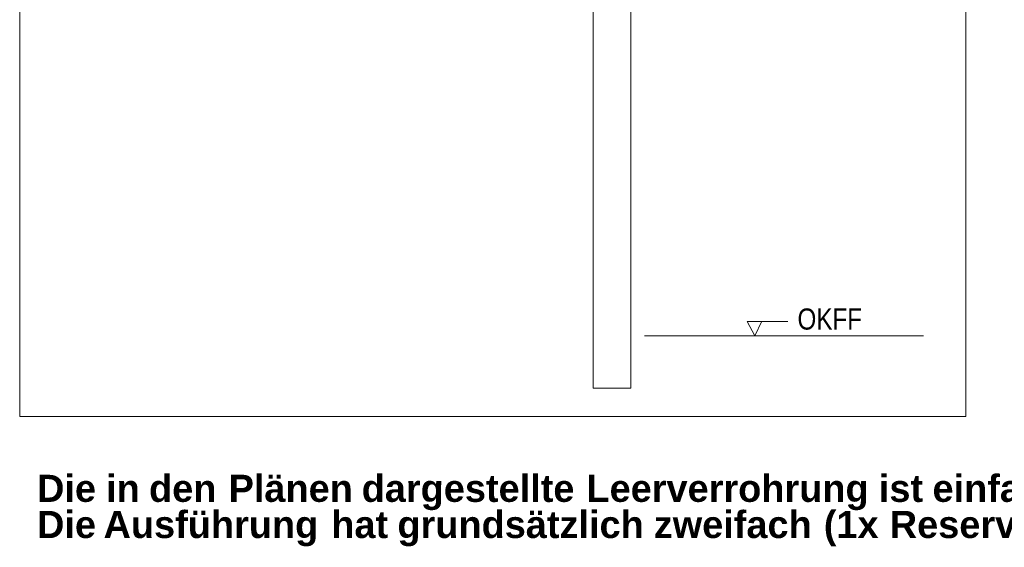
# Model space of a CAD drawing. Extents: x -620 to 300, y 62 to 1112.
# Tile 190 of 256: x 121 to 187, y 749 to 784. Entities that reach past the tile are written whole.
import ezdxf
from ezdxf.lldxf.tags import DXFTag

# ---------------------------------------------------------------- set-up
doc = ezdxf.new("R2010")
doc.units = 0
doc.layers.get('0').update_dxf_attribs({"lineweight": 13})
doc.layers.add('E_Detail_Beschriftung', color=7, linetype='Continuous', lineweight=13, true_color=0x009900)
doc.layers.add('E_Detail_Linie_Text_Bem', color=7, linetype='Continuous', lineweight=13)
doc.styles.get("Standard").update_dxf_attribs({"font": 'ARIALN.TTF'})
tags = doc.linetypes.add('fein_strichliert-A06GA1N18I', pattern=[4, 1, -2, 1]).pattern_tags.tags
tags[8:9] = [DXFTag(74, 4), DXFTag(75, 0), DXFTag(340, '0'), DXFTag(46, 0.0), DXFTag(50, 0.0), DXFTag(44, 0.0), DXFTag(45, 0.0)]
tags[6:7] = [DXFTag(74, 4), DXFTag(75, 0), DXFTag(340, '0'), DXFTag(46, 0.0), DXFTag(50, 0.0), DXFTag(44, 0.0), DXFTag(45, 0.0)]
tags[4:5] = [DXFTag(74, 4), DXFTag(75, 0), DXFTag(340, '0'), DXFTag(46, 0.0), DXFTag(50, 0.0), DXFTag(44, 0.0), DXFTag(45, 0.0)]

# ---------------------------------------------------------------- blocks, each defined once
blk = doc.blocks.new('Referenz-A06GA1N28I')
at = {"layer": 'E_Detail_Linie_Text_Bem', "linetype": 'fein_strichliert-A06GA1N18I', "ltscale": 0.65}
for p, q in [((121.48, 819.294), (121.48, 757.977)), ((184.249, 757.977), (184.249, 819.294)), ((121.48, 757.977), (181.223, 757.977)), ((181.223, 757.977), (184.249, 757.977))]:
    blk.add_line(p, q, dxfattribs=at)
at = {"layer": 'E_Detail_Linie_Text_Bem', "linetype": 'Continuous', "ltscale": 0.13}
for p, q in [((162.032, 809.047), (162.032, 759.866)), ((159.532, 759.866), (159.532, 787.866)), ((162.925, 763.345), (181.431, 763.345)), ((162.032, 759.866), (159.532, 759.866))]:
    blk.add_line(p, q, dxfattribs=at)
at = {"layer": 'E_Detail_Linie_Text_Bem', "color": 0, "linetype": 'Continuous', "ltscale": 0.13}
for p, q in [((170.259, 763.345), (169.75, 764.295)), ((169.75, 764.295), (172.434, 764.295)), ((170.717, 764.299), (170.259, 763.345))]:
    blk.add_line(p, q, dxfattribs=at)
at = {"layer": 'E_Detail_Beschriftung', "linetype": 'Continuous', "ltscale": 0.13, "insert": (173.08, 765.151), "char_height": 1.4, "attachment_point": 1}
blk.add_mtext('{\\fArial Narrow;OKFF}', dxfattribs=at)
at = {"layer": 'E_Detail_Beschriftung', "color": 1, "linetype": 'Continuous', "lineweight": 35, "ltscale": 0.35, "true_color": 0xff0000, "char_height": 1.8, "attachment_point": 1}
for s, insert in [('{\\fArial|b1|i0;Die}', (122.63, 754.122)), ('{\\fArial|b1|i0;in}', (127.211, 754.122)), ('{\\fArial|b1|i0;den}', (130.06, 754.122)), ('{\\fArial|b1|i0;Plänen}', (135.339, 754.122)), ('{\\fArial|b1|i0;dargestellte}', (144.167, 754.122)), ('{\\fArial|b1|i0;Leerverrohrung}', (159.078, 754.122)), ('{\\fArial|b1|i0;ist}', (178.476, 754.122)), ('{\\fArial|b1|i0;einfach}', (182.036, 754.122)), ('{\\fArial|b1|i0;Die}', (122.63, 751.725)), ('{\\fArial|b1|i0;Ausführung}', (127.042, 751.725)), ('{\\fArial|b1|i0;hat}', (142.151, 751.725)), ('{\\fArial|b1|i0;grundsätzlich}', (146.537, 751.725)), ('{\\fArial|b1|i0;zweifach}', (163.544, 751.725)), ('{\\fArial|b1|i0;(1x}', (174.825, 751.725)), ('{\\fArial|b1|i0;Reserve)}', (179.2, 751.725))]:
    blk.add_mtext(s, dxfattribs=dict(at, insert=insert))

msp = doc.modelspace()

# ---------------------------------------------------------------- block references
at = {"color": 8, "lineweight": 25, "ltscale": 0.25, "true_color": 0x808080}
msp.add_blockref('Referenz-A06GA1N28I', (0, 0), dxfattribs=at)

doc.saveas('drawing.dxf')
